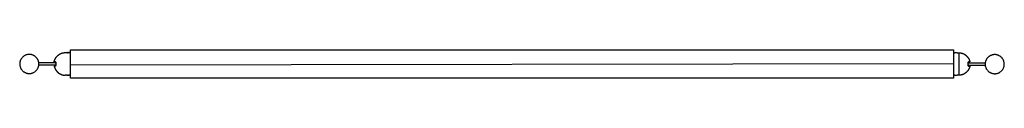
# Model space of a CAD drawing. Header units: millimetres. Extents: x 1595 to 3188, y 3622 to 5415.
# Tile 11 of 15: x 1595 to 2598, y 5014 to 5044. Entities that reach past the tile are written whole.
import ezdxf

# ---------------------------------------------------------------- set-up
doc = ezdxf.new("R2010")
doc.units = ezdxf.units.MM
doc.layers.add('Layer 01', color=7, linetype='Continuous')
doc.layers.add('Make2D$Visible$Curvas', color=7, linetype='Continuous')

msp = doc.modelspace()

# ---------------------------------------------------------------- linework, layer by layer
at = {"layer": 'Layer 01'}
msp.add_line((1646.6, 5028.2), (2546.6, 5029.3), dxfattribs=at)
at = {"layer": 'Make2D$Visible$Curvas', "color": 7, "lineweight": -3}
for points, weights, knots in [([(1614.3, 5030.4), (1614.4, 5029.7), (1614.4, 5029), (1614.4, 5019.2), (1604.6, 5019.2), (1594.9, 5019.2), (1594.9, 5029), (1594.9, 5038.7), (1604.6, 5038.7), (1613.1, 5038.7), (1614.3, 5030.4)], [0.947701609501, 0.970974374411, 1, 0.707106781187, 1, 0.707106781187, 1, 0.707106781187, 1, 0.736132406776, 0.947701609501], [-62.778795, -62.778795, -62.778795, -61.261057, -61.261057, -45.945793, -45.945793, -30.630528, -30.630528, -15.315264, -15.315264, -1.517738, -1.517738, -1.517738]), ([(1630, 5031.2), (1630.2, 5032.3), (1630.6, 5033.2), (1631.5, 5035.4), (1633.2, 5037.1), (1634.9, 5038.8), (1637.1, 5039.7), (1639.1, 5040.5), (1641.3, 5040.5)], [0.931934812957, 0.907122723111, 0.890165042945, 0.853553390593, 0.853553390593, 0.853553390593, 0.890165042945, 0.926776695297, 1], [2.355097, 2.355097, 2.355097, 4.387102, 4.387102, 9.150558, 9.150558, 13.914014, 13.914014, 18.301116, 18.301116, 18.301116]), ([(2551.8, 5040.4), (2554, 5040.4), (2556, 5039.6), (2558.3, 5038.7), (2559.9, 5037), (2561.2, 5035.7), (2562.1, 5034.1)], [1, 0.926776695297, 0.890165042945, 0.853553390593, 0.853553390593, 0.853553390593, 0.874965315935], [0, 0, 0, 4.387102, 4.387102, 9.150558, 9.150558, 12.7934, 12.7934, 12.7934]), ([(2578.8, 5030.1), (2580.1, 5038.5), (2588.5, 5038.5), (2598.2, 5038.5), (2598.2, 5028.7), (2598.2, 5019), (2588.5, 5019), (2578.7, 5019), (2578.7, 5028.7), (2578.7, 5029.4), (2578.8, 5030.1)], [0.947701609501, 0.736132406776, 1, 0.707106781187, 1, 0.707106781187, 1, 0.707106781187, 1, 0.970974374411, 0.947701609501], [-90.373847, -90.373847, -90.373847, -76.576321, -76.576321, -61.261057, -61.261057, -45.945793, -45.945793, -30.630528, -30.630528, -29.112791, -29.112791, -29.112791]), ([(1646.6, 5028.5), (1646.6, 5028.6), (1646.6, 5028.9), (1646.6, 5029.2), (1646.6, 5029.3)], [1, 0.866025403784, 1, 0.866025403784, 1], [-1.047198, -1.047198, -1.047198, -0.523599, -0.523599, 0, 0, 0]), ([(2546.6, 5029.3), (2546.6, 5029.2), (2546.6, 5028.9), (2546.6, 5028.6), (2546.6, 5028.5)], [1, 0.866025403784, 1, 0.866025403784, 1], [-1.047198, -1.047198, -1.047198, -0.523599, -0.523599, 0, 0, 0]), ([(2562.1, 5034.1), (2562.3, 5033.6), (2562.5, 5033.1), (2562.9, 5032.2), (2563.1, 5031.1)], [0.874965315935, 0.88155206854, 0.890165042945, 0.907122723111, 0.931934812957], [12.7934, 12.7934, 12.7934, 13.914014, 13.914014, 15.946019, 15.946019, 15.946019]), ([(1630, 5026.7), (1630.2, 5025.7), (1630.6, 5024.8), (1630.8, 5024.3), (1631.1, 5023.8)], [0.931934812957, 0.907122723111, 0.890165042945, 0.88155206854, 0.874965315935], [2.355097, 2.355097, 2.355097, 4.387102, 4.387102, 5.507716, 5.507716, 5.507716]), ([(1631.1, 5023.8), (1631.9, 5022.2), (1633.2, 5020.9), (1634.9, 5019.2), (1637.1, 5018.3), (1639.1, 5017.5), (1641.3, 5017.5)], [0.874965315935, 0.853553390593, 0.853553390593, 0.853553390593, 0.890165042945, 0.926776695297, 1], [5.507716, 5.507716, 5.507716, 9.150558, 9.150558, 13.914014, 13.914014, 18.301116, 18.301116, 18.301116]), ([(2563.1, 5026.6), (2562.9, 5025.6), (2562.5, 5024.7), (2561.6, 5022.4), (2559.9, 5020.8), (2558.3, 5019.1), (2556, 5018.2), (2554, 5017.4), (2551.8, 5017.4)], [0.931934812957, 0.907122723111, 0.890165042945, 0.853553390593, 0.853553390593, 0.853553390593, 0.890165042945, 0.926776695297, 1], [2.355097, 2.355097, 2.355097, 4.387102, 4.387102, 9.150558, 9.150558, 13.914014, 13.914014, 18.301116, 18.301116, 18.301116])]:
    msp.add_rational_spline(points, weights, degree=2, knots=knots, dxfattribs=at)
for points, degree in [([(1641.3, 5040.5), (1642.8, 5040.5)], 1), ([(1643.6, 5040.4), (1643.7, 5040.4), (1643.9, 5040.4), (1644, 5040.4)], 3), ([(1645.3, 5040.5), (1646.6, 5040.5)], 1), ([(1646.6, 5043.5), (2546.6, 5043.5)], 1), ([(1646.6, 5042.6), (1646.6, 5043)], 1), ([(2546.6, 5043), (2546.6, 5042.6)], 1), ([(2546.6, 5040.4), (2547.8, 5040.4)], 1), ([(2550.3, 5040.4), (2551.8, 5040.4)], 1), ([(1646.6, 5029.3), (1646.6, 5029.6)], 1), ([(1646.6, 5028.2), (1646.6, 5028.5)], 1), ([(2546.6, 5029.6), (2546.6, 5029.3)], 1), ([(2546.6, 5028.5), (2546.6, 5028.2)], 1), ([(1642.8, 5017.5), (1641.3, 5017.5)], 1), ([(1644.5, 5017.6), (1644.4, 5017.6), (1644.2, 5017.6), (1644.1, 5017.6)], 3), ([(1645.3, 5017.5), (1645.3, 5017.5), (1645.3, 5017.5), (1645.2, 5017.5)], 3), ([(1646.6, 5017.5), (1645.3, 5017.5)], 1), ([(2547.8, 5017.4), (2546.6, 5017.4)], 1), ([(2551.8, 5017.4), (2550.3, 5017.4)], 1), ([(1646.6, 5014.8), (1646.6, 5015.2)], 1), ([(2546.6, 5014.3), (1646.6, 5014.3)], 1), ([(2546.6, 5015.2), (2546.6, 5014.8)], 1)]:
    msp.add_open_spline(points, degree=degree, dxfattribs=at)
for points, knots in [([(1642.8, 5040.5), (1642.8, 5040.5), (1642.8, 5040.5), (1642.9, 5040.5), (1642.9, 5040.5), (1642.9, 5040.5)], [0, 0, 0, 0, 0.494393, 0.494393, 0.4944025, 0.4944025, 0.4944025, 0.4944025]), ([(1645.3, 5040.5), (1645.3, 5040.5), (1645.3, 5040.5), (1645.1, 5040.5), (1645.1, 5040.5), (1644.8, 5040.5), (1644.7, 5040.4), (1644.4, 5040.4), (1644.2, 5040.4), (1644, 5040.4), (1643.9, 5040.4), (1643.7, 5040.4), (1643.7, 5040.4), (1643.4, 5040.4), (1643.3, 5040.5), (1643.1, 5040.5), (1643, 5040.5), (1642.9, 5040.5), (1642.8, 5040.5), (1642.8, 5040.5), (1642.8, 5040.5), (1642.8, 5040.5)], [0, 0, 0, 0, 0.493806, 0.493806, 0.987612, 0.987612, 1.481418, 1.481418, 1.975223, 1.975223, 2.222126, 2.222126, 2.469029, 2.469029, 2.962835, 2.962835, 3.456641, 3.456641, 3.703544, 3.703544, 3.950447, 3.950447, 3.950447, 3.950447]), ([(1644.1, 5040.4), (1644.2, 5040.4), (1644.4, 5040.4), (1644.5, 5040.4), (1644.5, 5040.4), (1644.5, 5040.4)], [1.9821055, 1.9821055, 1.9821055, 1.9821055, 2.4719652, 2.4719652, 2.472746, 2.472746, 2.472746, 2.472746]), ([(2550.3, 5040.4), (2550.3, 5040.4), (2550.3, 5040.4), (2550.3, 5040.4), (2550.2, 5040.4), (2550.1, 5040.4), (2550.1, 5040.4), (2549.8, 5040.4), (2549.7, 5040.3), (2549.5, 5040.3), (2549.4, 5040.3), (2549.2, 5040.3), (2549.1, 5040.3), (2548.9, 5040.3), (2548.7, 5040.3), (2548.4, 5040.3), (2548.3, 5040.4), (2548.1, 5040.4), (2548, 5040.4), (2547.8, 5040.4), (2547.8, 5040.4), (2547.8, 5040.4)], [0, 0, 0, 0, 0.246903, 0.246903, 0.493806, 0.493806, 0.987612, 0.987612, 1.481418, 1.481418, 1.728321, 1.728321, 1.975223, 1.975223, 2.469029, 2.469029, 2.962835, 2.962835, 3.456641, 3.456641, 3.950447, 3.950447, 3.950447, 3.950447]), ([(1614.3, 5030.4), (1614.8, 5030.4), (1615.4, 5030.4), (1616, 5030.4), (1616.3, 5030.4), (1616.6, 5030.4), (1617, 5030.4), (1617.3, 5030.4), (1617.7, 5030.4), (1618, 5030.4), (1618.3, 5030.4), (1618.7, 5030.4), (1619, 5030.4), (1619.1, 5030.4), (1619.3, 5030.4), (1619.5, 5030.4), (1619.6, 5030.4), (1619.8, 5030.4), (1619.9, 5030.4), (1620.1, 5030.4), (1620.2, 5030.4), (1620.4, 5030.4), (1620.5, 5030.4), (1620.6, 5030.4), (1620.8, 5030.4), (1620.9, 5030.4), (1621.1, 5030.4), (1621.2, 5030.4), (1621.3, 5030.4), (1621.5, 5030.4), (1621.6, 5030.4), (1621.7, 5030.4), (1621.9, 5030.4), (1622, 5030.4), (1622.1, 5030.4), (1622.3, 5030.4), (1622.4, 5030.4), (1622.5, 5030.4), (1622.6, 5030.4), (1622.7, 5030.4), (1622.8, 5030.4), (1623, 5030.4), (1623.1, 5030.4), (1623.2, 5030.4), (1623.3, 5030.4), (1623.4, 5030.4), (1623.5, 5030.4), (1623.6, 5030.4), (1623.7, 5030.4), (1623.8, 5030.4), (1623.9, 5030.4), (1624, 5030.4), (1624.1, 5030.4), (1624.2, 5030.4), (1624.3, 5030.4), (1624.4, 5030.4), (1624.5, 5030.4), (1624.6, 5030.4), (1624.6, 5030.4), (1624.7, 5030.4), (1624.8, 5030.4), (1624.9, 5030.4), (1625, 5030.4), (1625, 5030.4), (1625.1, 5030.4), (1625.2, 5030.4), (1625.3, 5030.4), (1625.3, 5030.4), (1625.4, 5030.4), (1625.5, 5030.4), (1625.5, 5030.4), (1625.6, 5030.4), (1625.7, 5030.4), (1625.7, 5030.4), (1625.8, 5030.4), (1625.9, 5030.4), (1625.9, 5030.4), (1626, 5030.4), (1626.1, 5030.4), (1626.1, 5030.4), (1626.2, 5030.4), (1626.2, 5030.4), (1626.3, 5030.4), (1626.3, 5030.4), (1626.4, 5030.4), (1626.4, 5030.4), (1626.5, 5030.4), (1626.5, 5030.4), (1626.6, 5030.4), (1626.6, 5030.4), (1626.7, 5030.4), (1626.7, 5030.4), (1626.8, 5030.4), (1626.8, 5030.4), (1626.8, 5030.4), (1626.9, 5030.4), (1626.9, 5030.4), (1627, 5030.4), (1627, 5030.4), (1627, 5030.4), (1627.1, 5030.4), (1627.1, 5030.4), (1627.1, 5030.4), (1627.2, 5030.4), (1627.2, 5030.4), (1627.2, 5030.4), (1627.3, 5030.4), (1627.3, 5030.4), (1627.3, 5030.4), (1627.4, 5030.4), (1627.4, 5030.4), (1627.4, 5030.4), (1627.5, 5030.4), (1627.5, 5030.4), (1627.5, 5030.4), (1627.5, 5030.4), (1627.6, 5030.4), (1627.6, 5030.4), (1627.6, 5030.4), (1627.6, 5030.4), (1627.7, 5030.4), (1627.7, 5030.4), (1627.7, 5030.4), (1627.7, 5030.4), (1627.7, 5030.4), (1627.7, 5030.4), (1627.7, 5030.4), (1627.7, 5030.4), (1627.8, 5030.4), (1627.8, 5030.4), (1627.8, 5030.4), (1627.8, 5030.4), (1627.8, 5030.4), (1627.8, 5030.4), (1627.8, 5030.4), (1627.8, 5030.4), (1627.8, 5030.4), (1627.8, 5030.4), (1627.9, 5030.4), (1627.9, 5030.4), (1627.9, 5030.4), (1627.9, 5030.4), (1627.9, 5030.4), (1627.9, 5030.4), (1627.9, 5030.4), (1627.9, 5030.4), (1627.9, 5030.4), (1627.9, 5030.4), (1628, 5030.4), (1628, 5030.4), (1628, 5030.4), (1628, 5030.4), (1628, 5030.4), (1628, 5030.4), (1628, 5030.4), (1628, 5030.4), (1628, 5030.4), (1628, 5030.4), (1628, 5030.4), (1628.1, 5030.4), (1628.1, 5030.4), (1628.1, 5030.4), (1628.1, 5030.4), (1628.1, 5030.4), (1628.1, 5030.4), (1628.1, 5030.4), (1628.1, 5030.4), (1628.1, 5030.4), (1628.1, 5030.4), (1628.1, 5030.4), (1628.2, 5030.4), (1628.2, 5030.4), (1628.2, 5030.4), (1628.2, 5030.4), (1628.2, 5030.4), (1628.2, 5030.4), (1628.2, 5030.4), (1628.2, 5030.4), (1628.2, 5030.4), (1628.2, 5030.4), (1628.3, 5030.4), (1628.3, 5030.4), (1628.3, 5030.4), (1628.3, 5030.4), (1628.3, 5030.4), (1628.3, 5030.4), (1628.3, 5030.4), (1628.3, 5030.4), (1628.3, 5030.4), (1628.3, 5030.4), (1628.3, 5030.4), (1628.4, 5030.4), (1628.4, 5030.4), (1628.4, 5030.4), (1628.4, 5030.4), (1628.4, 5030.4), (1628.5, 5030.4), (1628.5, 5030.4), (1628.5, 5030.4), (1628.5, 5030.4), (1628.5, 5030.4), (1628.5, 5030.4), (1628.6, 5030.4), (1628.6, 5030.4), (1628.6, 5030.4), (1628.6, 5030.4), (1628.6, 5030.4), (1628.7, 5030.4), (1628.7, 5030.4), (1628.7, 5030.4), (1628.7, 5030.4), (1628.8, 5030.4), (1628.8, 5030.4), (1628.8, 5030.4), (1628.8, 5030.4), (1628.8, 5030.4), (1628.9, 5030.4), (1628.9, 5030.4), (1628.9, 5030.4), (1628.9, 5030.4), (1629, 5030.4), (1629, 5030.4), (1629, 5030.4), (1629.1, 5030.4), (1629.1, 5030.4), (1629.1, 5030.4), (1629.1, 5030.4), (1629.2, 5030.4), (1629.2, 5030.4), (1629.2, 5030.4), (1629.3, 5030.4), (1629.3, 5030.4), (1629.3, 5030.4), (1629.4, 5030.4), (1629.4, 5030.4), (1629.4, 5030.4), (1629.5, 5030.4), (1629.5, 5030.4), (1629.5, 5030.4), (1629.6, 5030.4), (1629.6, 5030.4), (1629.6, 5030.4), (1629.7, 5030.4), (1629.7, 5030.4), (1629.8, 5030.4), (1629.8, 5030.4), (1629.8, 5030.4), (1629.9, 5030.4), (1629.9, 5030.4), (1630, 5030.4), (1630, 5030.4), (1630.1, 5030.4), (1630.1, 5030.4), (1630.2, 5030.4), (1630.2, 5030.4), (1630.3, 5030.4), (1630.3, 5030.4), (1630.4, 5030.4), (1630.4, 5030.4), (1630.5, 5030.4), (1630.5, 5030.4), (1630.6, 5030.4), (1630.6, 5030.4), (1630.7, 5030.4), (1630.8, 5030.4), (1630.8, 5030.4), (1630.9, 5030.4), (1630.9, 5030.4), (1631, 5030.4), (1631.1, 5030.4), (1631.1, 5030.4), (1631.2, 5030.4), (1631.3, 5030.4), (1631.3, 5030.4), (1631.4, 5030.4), (1631.5, 5030.4), (1631.5, 5030.4), (1631.6, 5030.4), (1631.6, 5030.4), (1631.7, 5030.4)], [703.175765, 703.175765, 703.175765, 703.175765, 776.355722, 776.355722, 776.355722, 819.9316, 819.9316, 819.9316, 861.596065, 861.596065, 861.596065, 901.126252, 901.126252, 901.126252, 920.021618, 920.021618, 920.021618, 938.300596, 938.300596, 938.300596, 955.935546, 955.935546, 955.935546, 972.898588, 972.898588, 972.898588, 989.332667, 989.332667, 989.332667, 1005.362487, 1005.362487, 1005.362487, 1020.653488, 1020.653488, 1020.653488, 1035.220158, 1035.220158, 1035.220158, 1049.080863, 1049.080863, 1049.080863, 1062.254501, 1062.254501, 1062.254501, 1074.756858, 1074.756858, 1074.756858, 1086.607229, 1086.607229, 1086.607229, 1097.822766, 1097.822766, 1097.822766, 1108.421228, 1108.421228, 1108.421228, 1118.420891, 1118.420891, 1118.420891, 1127.839462, 1127.839462, 1127.839462, 1136.694422, 1136.694422, 1136.694422, 1145.004074, 1145.004074, 1145.004074, 1152.785933, 1152.785933, 1152.785933, 1160.05634, 1160.05634, 1160.05634, 1166.833784, 1166.833784, 1166.833784, 1173.137703, 1173.137703, 1173.137703, 1178.986097, 1178.986097, 1178.986097, 1184.392436, 1184.392436, 1184.392436, 1189.378596, 1189.378596, 1189.378596, 1193.96211, 1193.96211, 1193.96211, 1198.159332, 1198.159332, 1198.159332, 1201.989207, 1201.989207, 1201.989207, 1205.467205, 1205.467205, 1205.467205, 1208.615783, 1208.615783, 1208.615783, 1211.447362, 1211.447362, 1211.447362, 1213.982076, 1213.982076, 1213.982076, 1216.238962, 1216.238962, 1216.238962, 1218.234192, 1218.234192, 1218.234192, 1219.984656, 1219.984656, 1219.984656, 1221.51192, 1221.51192, 1221.51192, 1222.19558, 1222.19558, 1222.19558, 1222.829196, 1222.829196, 1222.829196, 1223.416837, 1223.416837, 1223.416837, 1223.957547, 1223.957547, 1223.957547, 1224.455645, 1224.455645, 1224.455645, 1224.912956, 1224.912956, 1224.912956, 1225.332373, 1225.332373, 1225.332373, 1225.715688, 1225.715688, 1225.715688, 1226.063313, 1226.063313, 1226.063313, 1226.37914, 1226.37914, 1226.37914, 1226.666066, 1226.666066, 1226.666066, 1226.925538, 1226.925538, 1226.925538, 1227.160708, 1227.160708, 1227.160708, 1227.37219, 1227.37219, 1227.37219, 1227.561537, 1227.561537, 1227.561537, 1227.73497, 1227.73497, 1227.73497, 1228.031099, 1228.031099, 1228.031099, 1228.160568, 1228.160568, 1228.160568, 1228.281412, 1228.281412, 1228.281412, 1228.394893, 1228.394893, 1228.394893, 1228.502468, 1228.502468, 1228.502468, 1228.607175, 1228.607175, 1228.607175, 1228.710528, 1228.710528, 1228.710528, 1228.91269, 1228.91269, 1228.91269, 1229.109617, 1229.109617, 1229.109617, 1229.299911, 1229.299911, 1229.299911, 1229.484871, 1229.484871, 1229.484871, 1229.665839, 1229.665839, 1229.665839, 1229.841996, 1229.841996, 1229.841996, 1230.013056, 1230.013056, 1230.013056, 1230.179145, 1230.179145, 1230.179145, 1230.343696, 1230.343696, 1230.343696, 1230.50347, 1230.50347, 1230.50347, 1230.660855, 1230.660855, 1230.660855, 1230.815093, 1230.815093, 1230.815093, 1230.967733, 1230.967733, 1230.967733, 1231.120958, 1231.120958, 1231.120958, 1231.271524, 1231.271524, 1231.271524, 1231.422426, 1231.422426, 1231.422426, 1231.574414, 1231.574414, 1231.574414, 1231.72809, 1231.72809, 1231.72809, 1231.882856, 1231.882856, 1231.882856, 1232.041523, 1232.041523, 1232.041523, 1232.204336, 1232.204336, 1232.204336, 1232.370614, 1232.370614, 1232.370614, 1232.542199, 1232.542199, 1232.542199, 1232.720811, 1232.720811, 1232.720811, 1232.902435, 1232.902435, 1232.902435, 1233.092927, 1233.092927, 1233.092927, 1233.292969, 1233.292969, 1233.292969, 1233.497177, 1233.497177, 1233.497177, 1233.711979, 1233.711979, 1233.711979, 1233.869301, 1233.869301, 1233.869301, 1233.869301]), ([(1631.7, 5027.6), (1631.6, 5027.6), (1631.6, 5027.6), (1631.5, 5027.6), (1631.5, 5027.6), (1631.4, 5027.6), (1631.3, 5027.6), (1631.3, 5027.6), (1631.2, 5027.6), (1631.1, 5027.6), (1631.1, 5027.6), (1631, 5027.6), (1630.9, 5027.6), (1630.9, 5027.6), (1630.8, 5027.6), (1630.8, 5027.6), (1630.7, 5027.6), (1630.6, 5027.6), (1630.6, 5027.6), (1630.5, 5027.6), (1630.5, 5027.6), (1630.4, 5027.6), (1630.4, 5027.6), (1630.3, 5027.6), (1630.3, 5027.6), (1630.2, 5027.6), (1630.2, 5027.6), (1630.1, 5027.6), (1630.1, 5027.6), (1630, 5027.6), (1630, 5027.6), (1629.9, 5027.6), (1629.9, 5027.6), (1629.8, 5027.6), (1629.8, 5027.6), (1629.8, 5027.6), (1629.7, 5027.6), (1629.7, 5027.6), (1629.6, 5027.6), (1629.6, 5027.6), (1629.6, 5027.6), (1629.5, 5027.6), (1629.5, 5027.6), (1629.5, 5027.6), (1629.4, 5027.6), (1629.4, 5027.6), (1629.4, 5027.6), (1629.3, 5027.6), (1629.3, 5027.6), (1629.3, 5027.6), (1629.2, 5027.6), (1629.2, 5027.6), (1629.2, 5027.6), (1629.1, 5027.6), (1629.1, 5027.6), (1629.1, 5027.6), (1629.1, 5027.6), (1629, 5027.6), (1629, 5027.6), (1629, 5027.6), (1628.9, 5027.6), (1628.9, 5027.6), (1628.9, 5027.6), (1628.9, 5027.6), (1628.8, 5027.6), (1628.8, 5027.6), (1628.8, 5027.6), (1628.8, 5027.6), (1628.8, 5027.6), (1628.7, 5027.6), (1628.7, 5027.6), (1628.7, 5027.6), (1628.7, 5027.6), (1628.6, 5027.6), (1628.6, 5027.6), (1628.6, 5027.6), (1628.6, 5027.6), (1628.6, 5027.6), (1628.5, 5027.6), (1628.5, 5027.6), (1628.5, 5027.6), (1628.5, 5027.6), (1628.5, 5027.6), (1628.5, 5027.6), (1628.4, 5027.6), (1628.4, 5027.6), (1628.4, 5027.6), (1628.4, 5027.6), (1628.4, 5027.6), (1628.3, 5027.6), (1628.3, 5027.6), (1628.3, 5027.6), (1628.3, 5027.6), (1628.3, 5027.6), (1628.3, 5027.6), (1628.3, 5027.6), (1628.3, 5027.6), (1628.3, 5027.6), (1628.3, 5027.6), (1628.3, 5027.6), (1628.2, 5027.6), (1628.2, 5027.6), (1628.2, 5027.6), (1628.2, 5027.6), (1628.2, 5027.6), (1628.2, 5027.6), (1628.2, 5027.6), (1628.2, 5027.6), (1628.2, 5027.6), (1628.2, 5027.6), (1628.1, 5027.6), (1628.1, 5027.6), (1628.1, 5027.6), (1628.1, 5027.6), (1628.1, 5027.6), (1628.1, 5027.6), (1628.1, 5027.6), (1628.1, 5027.6), (1628.1, 5027.6), (1628.1, 5027.6), (1628.1, 5027.6), (1628, 5027.6), (1628, 5027.6), (1628, 5027.6), (1628, 5027.6), (1628, 5027.6), (1628, 5027.6), (1628, 5027.6), (1628, 5027.6), (1628, 5027.6), (1628, 5027.6), (1628, 5027.6), (1627.9, 5027.6), (1627.9, 5027.6), (1627.9, 5027.6), (1627.9, 5027.6), (1627.9, 5027.6), (1627.9, 5027.6), (1627.9, 5027.6), (1627.9, 5027.6), (1627.9, 5027.6), (1627.9, 5027.6), (1627.8, 5027.6), (1627.8, 5027.6), (1627.8, 5027.6), (1627.8, 5027.6), (1627.8, 5027.6), (1627.8, 5027.6), (1627.8, 5027.6), (1627.8, 5027.6), (1627.8, 5027.6), (1627.8, 5027.6), (1627.7, 5027.6), (1627.7, 5027.6), (1627.7, 5027.6), (1627.7, 5027.6), (1627.7, 5027.6), (1627.7, 5027.6), (1627.7, 5027.6), (1627.7, 5027.6), (1627.6, 5027.6), (1627.6, 5027.6), (1627.6, 5027.6), (1627.6, 5027.6), (1627.5, 5027.6), (1627.5, 5027.6), (1627.5, 5027.6), (1627.5, 5027.6), (1627.4, 5027.6), (1627.4, 5027.6), (1627.4, 5027.6), (1627.3, 5027.6), (1627.3, 5027.6), (1627.3, 5027.6), (1627.2, 5027.6), (1627.2, 5027.6), (1627.2, 5027.6), (1627.1, 5027.6), (1627.1, 5027.6), (1627.1, 5027.6), (1627, 5027.6), (1627, 5027.6), (1627, 5027.6), (1626.9, 5027.6), (1626.9, 5027.6), (1626.8, 5027.6), (1626.8, 5027.6), (1626.8, 5027.6), (1626.7, 5027.6), (1626.7, 5027.6), (1626.6, 5027.6), (1626.6, 5027.6), (1626.5, 5027.6), (1626.5, 5027.6), (1626.4, 5027.6), (1626.4, 5027.6), (1626.3, 5027.6), (1626.3, 5027.6), (1626.2, 5027.6), (1626.2, 5027.6), (1626.1, 5027.6), (1626.1, 5027.6), (1626, 5027.6), (1625.9, 5027.6), (1625.9, 5027.6), (1625.8, 5027.6), (1625.7, 5027.6), (1625.7, 5027.6), (1625.6, 5027.6), (1625.5, 5027.6), (1625.5, 5027.6), (1625.4, 5027.6), (1625.3, 5027.6), (1625.3, 5027.6), (1625.2, 5027.6), (1625.1, 5027.6), (1625, 5027.6), (1625, 5027.6), (1624.9, 5027.6), (1624.8, 5027.6), (1624.7, 5027.6), (1624.6, 5027.6), (1624.6, 5027.6), (1624.5, 5027.6), (1624.4, 5027.6), (1624.3, 5027.6), (1624.2, 5027.6), (1624.1, 5027.6), (1624, 5027.6), (1623.9, 5027.6), (1623.8, 5027.6), (1623.7, 5027.6), (1623.6, 5027.6), (1623.5, 5027.6), (1623.4, 5027.6), (1623.3, 5027.6), (1623.2, 5027.6), (1623.1, 5027.6), (1623, 5027.6), (1622.8, 5027.6), (1622.7, 5027.6), (1622.6, 5027.6), (1622.5, 5027.6), (1622.4, 5027.6), (1622.3, 5027.6), (1622.1, 5027.6), (1622, 5027.6), (1621.9, 5027.6), (1621.7, 5027.6), (1621.6, 5027.6), (1621.5, 5027.6), (1621.3, 5027.6), (1621.2, 5027.6), (1621.1, 5027.6), (1620.9, 5027.6), (1620.8, 5027.6), (1620.6, 5027.6), (1620.5, 5027.6), (1620.4, 5027.6), (1620.2, 5027.6), (1620.1, 5027.6), (1619.9, 5027.6), (1619.8, 5027.6), (1619.6, 5027.6), (1619.5, 5027.6), (1619.3, 5027.6), (1619.1, 5027.6), (1619, 5027.6), (1618.7, 5027.6), (1618.3, 5027.6), (1618, 5027.6), (1617.7, 5027.6), (1617.3, 5027.6), (1617, 5027.6), (1616.6, 5027.6), (1616.3, 5027.6), (1616, 5027.6), (1615.4, 5027.6), (1614.8, 5027.6), (1614.3, 5027.6)], [3.635037, 3.635037, 3.635037, 3.635037, 3.79236, 3.79236, 3.79236, 4.007163, 4.007163, 4.007163, 4.21137, 4.21137, 4.21137, 4.411413, 4.411413, 4.411413, 4.601905, 4.601905, 4.601905, 4.783529, 4.783529, 4.783529, 4.96214, 4.96214, 4.96214, 5.133725, 5.133725, 5.133725, 5.300003, 5.300003, 5.300003, 5.462817, 5.462817, 5.462817, 5.621484, 5.621484, 5.621484, 5.776249, 5.776249, 5.776249, 5.929925, 5.929925, 5.929925, 6.081913, 6.081913, 6.081913, 6.232815, 6.232815, 6.232815, 6.383382, 6.383382, 6.383382, 6.536607, 6.536607, 6.536607, 6.689247, 6.689247, 6.689247, 6.843485, 6.843485, 6.843485, 7.00087, 7.00087, 7.00087, 7.160644, 7.160644, 7.160644, 7.325195, 7.325195, 7.325195, 7.491284, 7.491284, 7.491284, 7.662344, 7.662344, 7.662344, 7.8385, 7.8385, 7.8385, 8.019469, 8.019469, 8.019469, 8.204429, 8.204429, 8.204429, 8.394722, 8.394722, 8.394722, 8.591649, 8.591649, 8.591649, 8.793812, 8.793812, 8.793812, 8.897165, 8.897165, 8.897165, 9.001872, 9.001872, 9.001872, 9.109447, 9.109447, 9.109447, 9.222928, 9.222928, 9.222928, 9.343772, 9.343772, 9.343772, 9.47324, 9.47324, 9.47324, 9.76937, 9.76937, 9.76937, 9.942802, 9.942802, 9.942802, 10.13215, 10.13215, 10.13215, 10.343632, 10.343632, 10.343632, 10.578802, 10.578802, 10.578802, 10.838274, 10.838274, 10.838274, 11.125199, 11.125199, 11.125199, 11.441026, 11.441026, 11.441026, 11.788651, 11.788651, 11.788651, 12.171967, 12.171967, 12.171967, 12.591384, 12.591384, 12.591384, 13.048694, 13.048694, 13.048694, 13.546793, 13.546793, 13.546793, 14.087503, 14.087503, 14.087503, 14.675144, 14.675144, 14.675144, 15.308759, 15.308759, 15.308759, 15.99242, 15.99242, 15.99242, 17.519684, 17.519684, 17.519684, 19.270147, 19.270147, 19.270147, 21.265378, 21.265378, 21.265378, 23.522263, 23.522263, 23.522263, 26.056977, 26.056977, 26.056977, 28.888557, 28.888557, 28.888557, 32.037135, 32.037135, 32.037135, 35.515133, 35.515133, 35.515133, 39.345008, 39.345008, 39.345008, 43.54223, 43.54223, 43.54223, 48.125744, 48.125744, 48.125744, 53.111904, 53.111904, 53.111904, 58.518242, 58.518242, 58.518242, 64.366637, 64.366637, 64.366637, 70.670556, 70.670556, 70.670556, 77.447999, 77.447999, 77.447999, 84.718406, 84.718406, 84.718406, 92.500266, 92.500266, 92.500266, 100.809918, 100.809918, 100.809918, 109.664878, 109.664878, 109.664878, 119.083449, 119.083449, 119.083449, 129.083112, 129.083112, 129.083112, 139.681574, 139.681574, 139.681574, 150.897111, 150.897111, 150.897111, 162.747482, 162.747482, 162.747482, 175.249839, 175.249839, 175.249839, 188.423477, 188.423477, 188.423477, 202.284181, 202.284181, 202.284181, 216.850852, 216.850852, 216.850852, 232.141853, 232.141853, 232.141853, 248.171672, 248.171672, 248.171672, 264.605751, 264.605751, 264.605751, 281.568794, 281.568794, 281.568794, 299.203743, 299.203743, 299.203743, 317.482721, 317.482721, 317.482721, 336.378087, 336.378087, 336.378087, 375.908275, 375.908275, 375.908275, 417.57274, 417.57274, 417.57274, 461.148617, 461.148617, 461.148617, 534.32849, 534.32849, 534.32849, 534.32849]), ([(1631.8, 5029.4), (1631.8, 5029.6), (1631.8, 5029.7), (1631.8, 5029.9), (1631.8, 5030.1), (1631.7, 5030.4), (1631.6, 5030.6), (1631.5, 5030.8), (1631.5, 5030.9), (1631.4, 5031), (1631.3, 5031.1), (1631.2, 5031.2), (1631.2, 5031.2), (1631.1, 5031.2), (1631, 5031.2), (1631, 5031.2)], [0, 0, 0, 0, 0.37557, 0.37557, 0.75114, 0.75114, 1.502279, 1.502279, 1.877849, 1.877849, 2.253419, 2.253419, 2.628989, 2.628989, 3.004559, 3.004559, 3.004559, 3.004559]), ([(1631, 5031.2), (1631.1, 5031.2), (1631.2, 5031.2), (1631.4, 5031), (1631.5, 5030.9), (1631.6, 5030.7), (1631.6, 5030.6), (1631.7, 5030.4), (1631.7, 5030.3), (1631.8, 5030.1), (1631.8, 5029.9), (1631.8, 5029.7), (1631.8, 5029.6), (1631.8, 5029.4)], [0, 0, 0, 0, 0.751676, 0.751676, 1.503353, 1.503353, 1.879191, 1.879191, 2.255029, 2.255029, 2.630868, 2.630868, 3.006706, 3.006706, 3.006706, 3.006706]), ([(1631.8, 5028.5), (1631.8, 5028.4), (1631.8, 5028.3), (1631.8, 5028.1), (1631.8, 5027.9), (1631.7, 5027.6), (1631.6, 5027.4), (1631.5, 5027.2), (1631.5, 5027.1), (1631.4, 5027), (1631.3, 5026.9), (1631.2, 5026.8), (1631.2, 5026.8), (1631.1, 5026.8), (1631, 5026.7), (1631, 5026.7)], [0, 0, 0, 0, 0.37557, 0.37557, 0.75114, 0.75114, 1.502279, 1.502279, 1.877849, 1.877849, 2.253419, 2.253419, 2.628989, 2.628989, 3.004559, 3.004559, 3.004559, 3.004559]), ([(1631, 5026.7), (1631.1, 5026.7), (1631.2, 5026.8), (1631.4, 5027), (1631.5, 5027.1), (1631.6, 5027.3), (1631.6, 5027.4), (1631.7, 5027.6), (1631.7, 5027.7), (1631.8, 5027.9), (1631.8, 5028.1), (1631.8, 5028.3), (1631.8, 5028.4), (1631.8, 5028.5)], [0, 0, 0, 0, 0.751676, 0.751676, 1.503353, 1.503353, 1.879191, 1.879191, 2.255029, 2.255029, 2.630868, 2.630868, 3.006706, 3.006706, 3.006706, 3.006706]), ([(2561.3, 5029.3), (2561.3, 5029.5), (2561.3, 5029.6), (2561.3, 5029.8), (2561.4, 5030), (2561.4, 5030.2), (2561.4, 5030.3), (2561.5, 5030.5), (2561.5, 5030.6), (2561.6, 5030.8), (2561.7, 5030.9), (2561.9, 5031.1), (2562, 5031.1), (2562.1, 5031.1)], [0, 0, 0, 0, 0.375838, 0.375838, 0.751676, 0.751676, 1.127515, 1.127515, 1.503353, 1.503353, 2.255029, 2.255029, 3.006706, 3.006706, 3.006706, 3.006706]), ([(2561.4, 5030.1), (2561.4, 5030.1), (2561.4, 5030.1), (2561.4, 5030), (2561.3, 5029.8), (2561.3, 5029.6), (2561.3, 5029.5), (2561.3, 5029.3)], [2.2092909, 2.2092909, 2.2092909, 2.2092909, 2.2534192, 2.2534192, 2.6289891, 2.6289891, 3.0045589, 3.0045589, 3.0045589, 3.0045589]), ([(2561.3, 5028.4), (2561.3, 5028.3), (2561.3, 5028.2), (2561.3, 5028), (2561.4, 5027.8), (2561.4, 5027.6), (2561.4, 5027.5), (2561.5, 5027.3), (2561.5, 5027.2), (2561.6, 5027), (2561.7, 5026.9), (2561.9, 5026.7), (2562, 5026.6), (2562.1, 5026.6)], [0, 0, 0, 0, 0.375838, 0.375838, 0.751676, 0.751676, 1.127515, 1.127515, 1.503353, 1.503353, 2.255029, 2.255029, 3.006706, 3.006706, 3.006706, 3.006706]), ([(2562.1, 5026.6), (2562.1, 5026.6), (2562, 5026.7), (2561.9, 5026.7), (2561.9, 5026.7), (2561.8, 5026.8), (2561.7, 5026.9), (2561.6, 5027), (2561.6, 5027.1), (2561.5, 5027.3), (2561.4, 5027.5), (2561.4, 5027.8), (2561.3, 5028), (2561.3, 5028.2), (2561.3, 5028.3), (2561.3, 5028.4)], [0, 0, 0, 0, 0.37557, 0.37557, 0.75114, 0.75114, 1.12671, 1.12671, 1.502279, 1.502279, 2.253419, 2.253419, 2.628989, 2.628989, 3.004559, 3.004559, 3.004559, 3.004559]), ([(2562.1, 5031.1), (2562.1, 5031.1), (2562, 5031.1), (2561.9, 5031.1), (2561.9, 5031.1), (2561.8, 5031), (2561.7, 5030.9), (2561.6, 5030.8), (2561.6, 5030.7), (2561.5, 5030.5), (2561.4, 5030.3), (2561.4, 5030.1)], [0, 0, 0, 0, 0.37557, 0.37557, 0.75114, 0.75114, 1.12671, 1.12671, 1.502279, 1.502279, 2.209285, 2.209285, 2.209285, 2.209285]), ([(2561.4, 5030.1), (2561.4, 5030.1), (2561.5, 5030.1), (2561.6, 5030.1), (2561.6, 5030.1), (2561.7, 5030.1), (2561.8, 5030.1), (2561.9, 5030.1), (2561.9, 5030.1), (2562, 5030.1), (2562, 5030.1), (2562.1, 5030.1), (2562.2, 5030.1), (2562.2, 5030.1), (2562.3, 5030.1), (2562.4, 5030.1), (2562.4, 5030.1), (2562.5, 5030.1), (2562.5, 5030.1), (2562.6, 5030.1), (2562.6, 5030.1), (2562.7, 5030.1), (2562.7, 5030.1), (2562.8, 5030.1), (2562.8, 5030.1), (2562.9, 5030.1), (2562.9, 5030.1), (2563, 5030.1), (2563, 5030.1), (2563.1, 5030.1), (2563.1, 5030.1), (2563.2, 5030.1), (2563.2, 5030.1), (2563.3, 5030.1), (2563.3, 5030.1), (2563.3, 5030.1), (2563.4, 5030.1), (2563.4, 5030.1), (2563.5, 5030.1), (2563.5, 5030.1), (2563.5, 5030.1), (2563.6, 5030.1), (2563.6, 5030.1), (2563.6, 5030.1), (2563.7, 5030.1), (2563.7, 5030.1), (2563.8, 5030.1), (2563.8, 5030.1), (2563.8, 5030.1), (2563.8, 5030.1), (2563.9, 5030.1), (2563.9, 5030.1), (2563.9, 5030.1), (2564, 5030.1), (2564, 5030.1), (2564, 5030.1), (2564.1, 5030.1), (2564.1, 5030.1), (2564.1, 5030.1), (2564.1, 5030.1), (2564.2, 5030.1), (2564.2, 5030.1), (2564.2, 5030.1), (2564.2, 5030.1), (2564.3, 5030.1), (2564.3, 5030.1), (2564.3, 5030.1), (2564.3, 5030.1), (2564.4, 5030.1), (2564.4, 5030.1), (2564.4, 5030.1), (2564.4, 5030.1), (2564.4, 5030.1), (2564.5, 5030.1), (2564.5, 5030.1), (2564.5, 5030.1), (2564.5, 5030.1), (2564.5, 5030.1), (2564.6, 5030.1), (2564.6, 5030.1), (2564.6, 5030.1), (2564.6, 5030.1), (2564.6, 5030.1), (2564.7, 5030.1), (2564.7, 5030.1), (2564.7, 5030.1), (2564.7, 5030.1), (2564.7, 5030.1), (2564.7, 5030.1), (2564.8, 5030.1), (2564.8, 5030.1), (2564.8, 5030.1), (2564.8, 5030.1), (2564.8, 5030.1), (2564.8, 5030.1), (2564.8, 5030.1), (2564.8, 5030.1), (2564.8, 5030.1), (2564.8, 5030.1), (2564.9, 5030.1), (2564.9, 5030.1), (2564.9, 5030.1), (2564.9, 5030.1), (2564.9, 5030.1), (2564.9, 5030.1), (2564.9, 5030.1), (2564.9, 5030.1), (2564.9, 5030.1), (2564.9, 5030.1), (2564.9, 5030.1), (2565, 5030.1), (2565, 5030.1), (2565, 5030.1), (2565, 5030.1), (2565, 5030.1), (2565, 5030.1), (2565, 5030.1), (2565, 5030.1), (2565, 5030.1), (2565, 5030.1), (2565.1, 5030.1), (2565.1, 5030.1), (2565.1, 5030.1), (2565.1, 5030.1), (2565.1, 5030.1), (2565.1, 5030.1), (2565.1, 5030.1), (2565.1, 5030.1), (2565.1, 5030.1), (2565.1, 5030.1), (2565.1, 5030.1), (2565.2, 5030.1), (2565.2, 5030.1), (2565.2, 5030.1), (2565.2, 5030.1), (2565.2, 5030.1), (2565.2, 5030.1), (2565.2, 5030.1), (2565.2, 5030.1), (2565.2, 5030.1), (2565.2, 5030.1), (2565.2, 5030.1), (2565.3, 5030.1), (2565.3, 5030.1), (2565.3, 5030.1), (2565.3, 5030.1), (2565.3, 5030.1), (2565.3, 5030.1), (2565.3, 5030.1), (2565.3, 5030.1), (2565.3, 5030.1), (2565.4, 5030.1), (2565.4, 5030.1), (2565.4, 5030.1), (2565.4, 5030.1), (2565.4, 5030.1), (2565.4, 5030.1), (2565.4, 5030.1), (2565.4, 5030.1), (2565.4, 5030.1), (2565.5, 5030.1), (2565.5, 5030.1), (2565.5, 5030.1), (2565.5, 5030.1), (2565.6, 5030.1), (2565.6, 5030.1), (2565.6, 5030.1), (2565.6, 5030.1), (2565.7, 5030.1), (2565.7, 5030.1), (2565.7, 5030.1), (2565.8, 5030.1), (2565.8, 5030.1), (2565.8, 5030.1), (2565.9, 5030.1), (2565.9, 5030.1), (2565.9, 5030.1), (2566, 5030.1), (2566, 5030.1), (2566, 5030.1), (2566.1, 5030.1), (2566.1, 5030.1), (2566.1, 5030.1), (2566.2, 5030.1), (2566.2, 5030.1), (2566.3, 5030.1), (2566.3, 5030.1), (2566.3, 5030.1), (2566.4, 5030.1), (2566.4, 5030.1), (2566.5, 5030.1), (2566.5, 5030.1), (2566.6, 5030.1), (2566.6, 5030.1), (2566.7, 5030.1), (2566.7, 5030.1), (2566.8, 5030.1), (2566.8, 5030.1), (2566.9, 5030.1), (2566.9, 5030.1), (2567, 5030.1), (2567.1, 5030.1), (2567.1, 5030.1), (2567.2, 5030.1), (2567.2, 5030.1), (2567.3, 5030.1), (2567.4, 5030.1), (2567.4, 5030.1), (2567.5, 5030.1), (2567.6, 5030.1), (2567.6, 5030.1), (2567.7, 5030.1), (2567.8, 5030.1), (2567.8, 5030.1), (2567.9, 5030.1), (2568, 5030.1), (2568.1, 5030.1), (2568.1, 5030.1), (2568.2, 5030.1), (2568.3, 5030.1), (2568.4, 5030.1), (2568.5, 5030.1), (2568.6, 5030.1), (2568.6, 5030.1), (2568.7, 5030.1), (2568.8, 5030.1), (2568.9, 5030.1), (2569, 5030.1), (2569.1, 5030.1), (2569.2, 5030.1), (2569.3, 5030.1), (2569.4, 5030.1), (2569.5, 5030.1), (2569.6, 5030.1), (2569.7, 5030.1), (2569.8, 5030.1), (2569.9, 5030.1), (2570, 5030.1), (2570.1, 5030.1), (2570.3, 5030.1), (2570.4, 5030.1), (2570.5, 5030.1), (2570.6, 5030.1), (2570.7, 5030.1), (2570.9, 5030.1), (2571, 5030.1), (2571.1, 5030.1), (2571.2, 5030.1), (2571.4, 5030.1), (2571.5, 5030.1), (2571.6, 5030.1), (2571.8, 5030.1), (2571.9, 5030.1), (2572, 5030.1), (2572.2, 5030.1), (2572.3, 5030.1), (2572.5, 5030.1), (2572.6, 5030.1), (2572.7, 5030.1), (2572.9, 5030.1), (2573, 5030.1), (2573.2, 5030.1), (2573.3, 5030.1), (2573.5, 5030.1), (2573.7, 5030.1), (2573.8, 5030.1), (2574, 5030.1), (2574.1, 5030.1), (2574.4, 5030.1), (2574.8, 5030.1), (2575.1, 5030.1), (2575.4, 5030.1), (2575.8, 5030.1), (2576.1, 5030.1), (2576.5, 5030.1), (2576.8, 5030.1), (2577.1, 5030.1), (2577.7, 5030.1), (2578.3, 5030.1), (2578.8, 5030.1)], [3.590421, 3.590421, 3.590421, 3.590421, 3.79236, 3.79236, 3.79236, 4.007163, 4.007163, 4.007163, 4.21137, 4.21137, 4.21137, 4.411413, 4.411413, 4.411413, 4.601905, 4.601905, 4.601905, 4.783529, 4.783529, 4.783529, 4.96214, 4.96214, 4.96214, 5.133725, 5.133725, 5.133725, 5.300003, 5.300003, 5.300003, 5.462817, 5.462817, 5.462817, 5.621484, 5.621484, 5.621484, 5.776249, 5.776249, 5.776249, 5.929925, 5.929925, 5.929925, 6.081913, 6.081913, 6.081913, 6.232815, 6.232815, 6.232815, 6.383382, 6.383382, 6.383382, 6.536607, 6.536607, 6.536607, 6.689247, 6.689247, 6.689247, 6.843485, 6.843485, 6.843485, 7.00087, 7.00087, 7.00087, 7.160644, 7.160644, 7.160644, 7.325195, 7.325195, 7.325195, 7.491284, 7.491284, 7.491284, 7.662344, 7.662344, 7.662344, 7.8385, 7.8385, 7.8385, 8.019469, 8.019469, 8.019469, 8.204429, 8.204429, 8.204429, 8.394722, 8.394722, 8.394722, 8.591649, 8.591649, 8.591649, 8.793812, 8.793812, 8.793812, 8.897165, 8.897165, 8.897165, 9.001872, 9.001872, 9.001872, 9.109447, 9.109447, 9.109447, 9.222928, 9.222928, 9.222928, 9.343772, 9.343772, 9.343772, 9.47324, 9.47324, 9.47324, 9.76937, 9.76937, 9.76937, 9.942802, 9.942802, 9.942802, 10.13215, 10.13215, 10.13215, 10.343632, 10.343632, 10.343632, 10.578802, 10.578802, 10.578802, 10.838274, 10.838274, 10.838274, 11.125199, 11.125199, 11.125199, 11.441026, 11.441026, 11.441026, 11.788651, 11.788651, 11.788651, 12.171967, 12.171967, 12.171967, 12.591384, 12.591384, 12.591384, 13.048694, 13.048694, 13.048694, 13.546793, 13.546793, 13.546793, 14.087503, 14.087503, 14.087503, 14.675144, 14.675144, 14.675144, 15.308759, 15.308759, 15.308759, 15.99242, 15.99242, 15.99242, 17.519684, 17.519684, 17.519684, 19.270147, 19.270147, 19.270147, 21.265378, 21.265378, 21.265378, 23.522263, 23.522263, 23.522263, 26.056977, 26.056977, 26.056977, 28.888557, 28.888557, 28.888557, 32.037135, 32.037135, 32.037135, 35.515133, 35.515133, 35.515133, 39.345008, 39.345008, 39.345008, 43.54223, 43.54223, 43.54223, 48.125744, 48.125744, 48.125744, 53.111904, 53.111904, 53.111904, 58.518242, 58.518242, 58.518242, 64.366637, 64.366637, 64.366637, 70.670556, 70.670556, 70.670556, 77.447999, 77.447999, 77.447999, 84.718406, 84.718406, 84.718406, 92.500266, 92.500266, 92.500266, 100.809918, 100.809918, 100.809918, 109.664878, 109.664878, 109.664878, 119.083449, 119.083449, 119.083449, 129.083112, 129.083112, 129.083112, 139.681574, 139.681574, 139.681574, 150.897111, 150.897111, 150.897111, 162.747482, 162.747482, 162.747482, 175.249839, 175.249839, 175.249839, 188.423477, 188.423477, 188.423477, 202.284181, 202.284181, 202.284181, 216.850852, 216.850852, 216.850852, 232.141853, 232.141853, 232.141853, 248.171672, 248.171672, 248.171672, 264.605751, 264.605751, 264.605751, 281.568794, 281.568794, 281.568794, 299.203743, 299.203743, 299.203743, 317.482721, 317.482721, 317.482721, 336.378087, 336.378087, 336.378087, 375.908275, 375.908275, 375.908275, 417.57274, 417.57274, 417.57274, 461.148617, 461.148617, 461.148617, 534.328737, 534.328737, 534.328737, 534.328737]), ([(2578.8, 5027.3), (2578.3, 5027.3), (2577.7, 5027.3), (2577.1, 5027.3), (2576.8, 5027.3), (2576.5, 5027.3), (2576.1, 5027.3), (2575.8, 5027.3), (2575.4, 5027.3), (2575.1, 5027.3), (2574.8, 5027.3), (2574.4, 5027.3), (2574.1, 5027.3), (2574, 5027.3), (2573.8, 5027.3), (2573.7, 5027.3), (2573.5, 5027.3), (2573.3, 5027.3), (2573.2, 5027.3), (2573, 5027.3), (2572.9, 5027.3), (2572.7, 5027.3), (2572.6, 5027.3), (2572.5, 5027.3), (2572.3, 5027.3), (2572.2, 5027.3), (2572, 5027.3), (2571.9, 5027.3), (2571.8, 5027.3), (2571.6, 5027.3), (2571.5, 5027.3), (2571.4, 5027.3), (2571.2, 5027.3), (2571.1, 5027.3), (2571, 5027.3), (2570.9, 5027.3), (2570.7, 5027.3), (2570.6, 5027.3), (2570.5, 5027.3), (2570.4, 5027.3), (2570.3, 5027.3), (2570.1, 5027.3), (2570, 5027.3), (2569.9, 5027.3), (2569.8, 5027.3), (2569.7, 5027.3), (2569.6, 5027.3), (2569.5, 5027.3), (2569.4, 5027.3), (2569.3, 5027.3), (2569.2, 5027.3), (2569.1, 5027.3), (2569, 5027.3), (2568.9, 5027.3), (2568.8, 5027.3), (2568.7, 5027.3), (2568.6, 5027.3), (2568.6, 5027.3), (2568.5, 5027.3), (2568.4, 5027.3), (2568.3, 5027.3), (2568.2, 5027.3), (2568.1, 5027.3), (2568.1, 5027.3), (2568, 5027.3), (2567.9, 5027.3), (2567.8, 5027.3), (2567.8, 5027.3), (2567.7, 5027.3), (2567.6, 5027.3), (2567.6, 5027.3), (2567.5, 5027.3), (2567.4, 5027.3), (2567.4, 5027.3), (2567.3, 5027.3), (2567.2, 5027.3), (2567.2, 5027.3), (2567.1, 5027.3), (2567.1, 5027.3), (2567, 5027.3), (2566.9, 5027.3), (2566.9, 5027.3), (2566.8, 5027.3), (2566.8, 5027.3), (2566.7, 5027.3), (2566.7, 5027.3), (2566.6, 5027.3), (2566.6, 5027.3), (2566.5, 5027.3), (2566.5, 5027.3), (2566.4, 5027.3), (2566.4, 5027.3), (2566.3, 5027.3), (2566.3, 5027.3), (2566.3, 5027.3), (2566.2, 5027.3), (2566.2, 5027.3), (2566.1, 5027.3), (2566.1, 5027.3), (2566.1, 5027.3), (2566, 5027.3), (2566, 5027.3), (2566, 5027.3), (2565.9, 5027.3), (2565.9, 5027.3), (2565.9, 5027.3), (2565.8, 5027.3), (2565.8, 5027.3), (2565.8, 5027.3), (2565.7, 5027.3), (2565.7, 5027.3), (2565.7, 5027.3), (2565.6, 5027.3), (2565.6, 5027.3), (2565.6, 5027.3), (2565.6, 5027.3), (2565.5, 5027.3), (2565.5, 5027.3), (2565.5, 5027.3), (2565.5, 5027.3), (2565.4, 5027.3), (2565.4, 5027.3), (2565.4, 5027.3), (2565.4, 5027.3), (2565.4, 5027.3), (2565.4, 5027.3), (2565.4, 5027.3), (2565.4, 5027.3), (2565.4, 5027.3), (2565.3, 5027.3), (2565.3, 5027.3), (2565.3, 5027.3), (2565.3, 5027.3), (2565.3, 5027.3), (2565.3, 5027.3), (2565.3, 5027.3), (2565.3, 5027.3), (2565.3, 5027.3), (2565.2, 5027.3), (2565.2, 5027.3), (2565.2, 5027.3), (2565.2, 5027.3), (2565.2, 5027.3), (2565.2, 5027.3), (2565.2, 5027.3), (2565.2, 5027.3), (2565.2, 5027.3), (2565.2, 5027.3), (2565.2, 5027.3), (2565.1, 5027.3), (2565.1, 5027.3), (2565.1, 5027.3), (2565.1, 5027.3), (2565.1, 5027.3), (2565.1, 5027.3), (2565.1, 5027.3), (2565.1, 5027.3), (2565.1, 5027.3), (2565.1, 5027.3), (2565.1, 5027.3), (2565, 5027.3), (2565, 5027.3), (2565, 5027.3), (2565, 5027.3), (2565, 5027.3), (2565, 5027.3), (2565, 5027.3), (2565, 5027.3), (2565, 5027.3), (2565, 5027.3), (2564.9, 5027.3), (2564.9, 5027.3), (2564.9, 5027.3), (2564.9, 5027.3), (2564.9, 5027.3), (2564.9, 5027.3), (2564.9, 5027.3), (2564.9, 5027.3), (2564.9, 5027.3), (2564.9, 5027.3), (2564.9, 5027.3), (2564.8, 5027.3), (2564.8, 5027.3), (2564.8, 5027.3), (2564.8, 5027.3), (2564.8, 5027.3), (2564.8, 5027.3), (2564.8, 5027.3), (2564.8, 5027.3), (2564.8, 5027.3), (2564.8, 5027.3), (2564.7, 5027.3), (2564.7, 5027.3), (2564.7, 5027.3), (2564.7, 5027.3), (2564.7, 5027.3), (2564.7, 5027.3), (2564.6, 5027.3), (2564.6, 5027.3), (2564.6, 5027.3), (2564.6, 5027.3), (2564.6, 5027.3), (2564.5, 5027.3), (2564.5, 5027.3), (2564.5, 5027.3), (2564.5, 5027.3), (2564.5, 5027.3), (2564.4, 5027.3), (2564.4, 5027.3), (2564.4, 5027.3), (2564.4, 5027.3), (2564.4, 5027.3), (2564.3, 5027.3), (2564.3, 5027.3), (2564.3, 5027.3), (2564.3, 5027.3), (2564.2, 5027.3), (2564.2, 5027.3), (2564.2, 5027.3), (2564.2, 5027.3), (2564.1, 5027.3), (2564.1, 5027.3), (2564.1, 5027.3), (2564.1, 5027.3), (2564, 5027.3), (2564, 5027.3), (2564, 5027.3), (2563.9, 5027.3), (2563.9, 5027.3), (2563.9, 5027.3), (2563.8, 5027.3), (2563.8, 5027.3), (2563.8, 5027.3), (2563.8, 5027.3), (2563.7, 5027.3), (2563.7, 5027.3), (2563.6, 5027.3), (2563.6, 5027.3), (2563.6, 5027.3), (2563.5, 5027.3), (2563.5, 5027.3), (2563.5, 5027.3), (2563.4, 5027.3), (2563.4, 5027.3), (2563.3, 5027.3), (2563.3, 5027.3), (2563.3, 5027.3), (2563.2, 5027.3), (2563.2, 5027.3), (2563.1, 5027.3), (2563.1, 5027.3), (2563, 5027.3), (2563, 5027.3), (2562.9, 5027.3), (2562.9, 5027.3), (2562.8, 5027.3), (2562.8, 5027.3), (2562.7, 5027.3), (2562.7, 5027.3), (2562.6, 5027.3), (2562.6, 5027.3), (2562.5, 5027.3), (2562.5, 5027.3), (2562.4, 5027.3), (2562.4, 5027.3), (2562.3, 5027.3), (2562.2, 5027.3), (2562.2, 5027.3), (2562.1, 5027.3), (2562, 5027.3), (2562, 5027.3), (2561.9, 5027.3), (2561.9, 5027.3), (2561.8, 5027.3), (2561.7, 5027.3), (2561.6, 5027.3), (2561.6, 5027.3), (2561.5, 5027.3), (2561.5, 5027.3), (2561.5, 5027.3)], [703.175518, 703.175518, 703.175518, 703.175518, 776.355722, 776.355722, 776.355722, 819.9316, 819.9316, 819.9316, 861.596065, 861.596065, 861.596065, 901.126252, 901.126252, 901.126252, 920.021618, 920.021618, 920.021618, 938.300596, 938.300596, 938.300596, 955.935546, 955.935546, 955.935546, 972.898588, 972.898588, 972.898588, 989.332667, 989.332667, 989.332667, 1005.362487, 1005.362487, 1005.362487, 1020.653488, 1020.653488, 1020.653488, 1035.220158, 1035.220158, 1035.220158, 1049.080863, 1049.080863, 1049.080863, 1062.254501, 1062.254501, 1062.254501, 1074.756858, 1074.756858, 1074.756858, 1086.607229, 1086.607229, 1086.607229, 1097.822766, 1097.822766, 1097.822766, 1108.421228, 1108.421228, 1108.421228, 1118.420891, 1118.420891, 1118.420891, 1127.839462, 1127.839462, 1127.839462, 1136.694422, 1136.694422, 1136.694422, 1145.004074, 1145.004074, 1145.004074, 1152.785933, 1152.785933, 1152.785933, 1160.05634, 1160.05634, 1160.05634, 1166.833784, 1166.833784, 1166.833784, 1173.137703, 1173.137703, 1173.137703, 1178.986097, 1178.986097, 1178.986097, 1184.392436, 1184.392436, 1184.392436, 1189.378596, 1189.378596, 1189.378596, 1193.96211, 1193.96211, 1193.96211, 1198.159332, 1198.159332, 1198.159332, 1201.989207, 1201.989207, 1201.989207, 1205.467205, 1205.467205, 1205.467205, 1208.615783, 1208.615783, 1208.615783, 1211.447362, 1211.447362, 1211.447362, 1213.982076, 1213.982076, 1213.982076, 1216.238962, 1216.238962, 1216.238962, 1218.234192, 1218.234192, 1218.234192, 1219.984656, 1219.984656, 1219.984656, 1221.51192, 1221.51192, 1221.51192, 1222.19558, 1222.19558, 1222.19558, 1222.829196, 1222.829196, 1222.829196, 1223.416837, 1223.416837, 1223.416837, 1223.957547, 1223.957547, 1223.957547, 1224.455645, 1224.455645, 1224.455645, 1224.912956, 1224.912956, 1224.912956, 1225.332373, 1225.332373, 1225.332373, 1225.715688, 1225.715688, 1225.715688, 1226.063313, 1226.063313, 1226.063313, 1226.37914, 1226.37914, 1226.37914, 1226.666066, 1226.666066, 1226.666066, 1226.925538, 1226.925538, 1226.925538, 1227.160708, 1227.160708, 1227.160708, 1227.37219, 1227.37219, 1227.37219, 1227.561537, 1227.561537, 1227.561537, 1227.73497, 1227.73497, 1227.73497, 1228.031099, 1228.031099, 1228.031099, 1228.160568, 1228.160568, 1228.160568, 1228.281412, 1228.281412, 1228.281412, 1228.394893, 1228.394893, 1228.394893, 1228.502468, 1228.502468, 1228.502468, 1228.607175, 1228.607175, 1228.607175, 1228.710528, 1228.710528, 1228.710528, 1228.91269, 1228.91269, 1228.91269, 1229.109617, 1229.109617, 1229.109617, 1229.299911, 1229.299911, 1229.299911, 1229.484871, 1229.484871, 1229.484871, 1229.665839, 1229.665839, 1229.665839, 1229.841996, 1229.841996, 1229.841996, 1230.013056, 1230.013056, 1230.013056, 1230.179145, 1230.179145, 1230.179145, 1230.343696, 1230.343696, 1230.343696, 1230.50347, 1230.50347, 1230.50347, 1230.660855, 1230.660855, 1230.660855, 1230.815093, 1230.815093, 1230.815093, 1230.967733, 1230.967733, 1230.967733, 1231.120958, 1231.120958, 1231.120958, 1231.271524, 1231.271524, 1231.271524, 1231.422426, 1231.422426, 1231.422426, 1231.574414, 1231.574414, 1231.574414, 1231.72809, 1231.72809, 1231.72809, 1231.882856, 1231.882856, 1231.882856, 1232.041523, 1232.041523, 1232.041523, 1232.204336, 1232.204336, 1232.204336, 1232.370614, 1232.370614, 1232.370614, 1232.542199, 1232.542199, 1232.542199, 1232.720811, 1232.720811, 1232.720811, 1232.902435, 1232.902435, 1232.902435, 1233.092927, 1233.092927, 1233.092927, 1233.292969, 1233.292969, 1233.292969, 1233.497177, 1233.497177, 1233.497177, 1233.711979, 1233.711979, 1233.711979, 1233.808946, 1233.808946, 1233.808946, 1233.808946]), ([(1642.8, 5017.5), (1642.8, 5017.5), (1642.8, 5017.5), (1643, 5017.5), (1643.1, 5017.5), (1643.3, 5017.5), (1643.4, 5017.5), (1643.7, 5017.6), (1643.9, 5017.6), (1644.1, 5017.6), (1644.2, 5017.6), (1644.4, 5017.6), (1644.5, 5017.6), (1644.7, 5017.5), (1644.8, 5017.5), (1645.1, 5017.5), (1645.1, 5017.5), (1645.2, 5017.5), (1645.3, 5017.5), (1645.3, 5017.5), (1645.3, 5017.5), (1645.3, 5017.5)], [0, 0, 0, 0, 0.493806, 0.493806, 0.987612, 0.987612, 1.481418, 1.481418, 1.975223, 1.975223, 2.222126, 2.222126, 2.469029, 2.469029, 2.962835, 2.962835, 3.456641, 3.456641, 3.703544, 3.703544, 3.950447, 3.950447, 3.950447, 3.950447]), ([(1644, 5017.6), (1643.9, 5017.6), (1643.7, 5017.6), (1643.6, 5017.6), (1643.6, 5017.6), (1643.6, 5017.6)], [1.9821021, 1.9821021, 1.9821021, 1.9821021, 2.4719652, 2.4719652, 2.4727436, 2.4727436, 2.4727436, 2.4727436]), ([(2547.8, 5017.4), (2547.8, 5017.4), (2547.8, 5017.4), (2547.8, 5017.4), (2547.9, 5017.4), (2548, 5017.4), (2548.1, 5017.4), (2548.3, 5017.4), (2548.4, 5017.4), (2548.7, 5017.5), (2548.7, 5017.5), (2548.9, 5017.5), (2549, 5017.5), (2549.2, 5017.5), (2549.4, 5017.5), (2549.7, 5017.4), (2549.8, 5017.4), (2550.1, 5017.4), (2550.1, 5017.4), (2550.3, 5017.4), (2550.3, 5017.4), (2550.3, 5017.4)], [0, 0, 0, 0, 0.246903, 0.246903, 0.493806, 0.493806, 0.987612, 0.987612, 1.481418, 1.481418, 1.728321, 1.728321, 1.975223, 1.975223, 2.469029, 2.469029, 2.962835, 2.962835, 3.456641, 3.456641, 3.950447, 3.950447, 3.950447, 3.950447])]:
    msp.add_open_spline(points, degree=3, knots=knots, dxfattribs=at)
for points, weights in [([(1646.6, 5043), (1646.6, 5043.5), (1646.6, 5043.5)], [1, 0.707106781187, 1]), ([(1646.6, 5029.6), (1646.6, 5033.9), (1646.6, 5042.6)], [1, 0.866025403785, 1]), ([(2546.6, 5043.5), (2546.6, 5043.5), (2546.6, 5043)], [1, 0.707106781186, 1]), ([(2546.6, 5042.6), (2546.6, 5033.9), (2546.6, 5029.6)], [1, 0.866025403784, 1]), ([(2551.8, 5040.4), (2551.8, 5040.4), (2551.8, 5028.9)], [1, 0.707106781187, 1]), ([(1630, 5031.2), (1630, 5031.2), (1631, 5031.2)], [1, 0.978210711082, 1]), ([(1631.8, 5029.4), (1631.8, 5029.2), (1631.8, 5029)], [1, 0.999792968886, 1]), ([(1631.8, 5029), (1631.8, 5028.8), (1631.8, 5028.5)], [1, 0.999792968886, 1]), ([(1646.6, 5015.2), (1646.6, 5023.9), (1646.6, 5028.2)], [1, 0.866025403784, 1]), ([(2546.6, 5028.2), (2546.6, 5023.9), (2546.6, 5015.2)], [1, 0.866025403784, 1]), ([(2551.8, 5028.9), (2551.8, 5017.4), (2551.8, 5017.4)], [1, 0.707106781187, 1]), ([(2561.3, 5028.9), (2561.3, 5029.1), (2561.3, 5029.3)], [1, 0.999792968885, 1]), ([(2561.3, 5028.4), (2561.3, 5028.7), (2561.3, 5028.9)], [1, 0.999792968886, 1]), ([(2562.1, 5031.1), (2563.1, 5031.1), (2563.1, 5031.1)], [1, 0.978210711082, 1]), ([(1631, 5026.7), (1630, 5026.7), (1630, 5026.7)], [1, 0.978210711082, 1]), ([(2563.1, 5026.6), (2563.1, 5026.6), (2562.1, 5026.6)], [1, 0.978210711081, 1]), ([(1646.6, 5014.3), (1646.6, 5014.3), (1646.6, 5014.8)], [1, 0.707106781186, 1]), ([(2546.6, 5014.8), (2546.6, 5014.3), (2546.6, 5014.3)], [1, 0.707106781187, 1])]:
    msp.add_rational_spline(points, weights, degree=2, dxfattribs=at)

doc.saveas('drawing.dxf')
